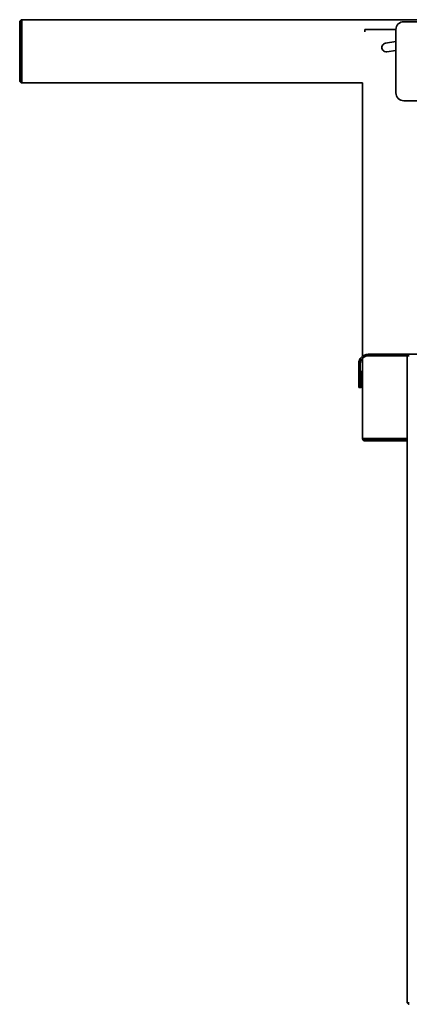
# Model space of a CAD drawing. Extents: x -11 to 97, y -18 to 91.
# Tile 1 of 9: x -11 to 1, y -15 to 17. Entities that reach past the tile are written whole.
import ezdxf

# ---------------------------------------------------------------- set-up
doc = ezdxf.new("R2010")
doc.units = 0
doc.header["$MEASUREMENT"] = 0

msp = doc.modelspace()

# ---------------------------------------------------------------- linework, layer by layer
at = {"color": 7, "lineweight": 35}
for p, q in [((-11.065228, 16.528731), (1.791172, 16.528731)), ((-11.065228, 16.528731), (-11.065228, 16.519677)), ((-11.065228, 16.519677), (-11.065228, 16.456931)), ((-11.137028, 14.60053), (-11.137028, 16.456931)), ((-11.101128, 14.60053), (-11.101128, 16.456931)), ((-11.065228, 16.456931), (-11.065228, 14.60053)), ((-0.243563, 16.214919), (0.737973, 16.214919)), ((-0.243563, 16.143119), (-0.243563, 16.214919)), ((0.737972, 14.216229), (0.737972, 16.216231)), ((0.987972, 16.46623), (1.955799, 16.46623)), ((0.414788, 15.788481), (0.737973, 15.835627)), ((0.737973, 15.557715), (0.454486, 15.51636)), ((-11.137004, 14.598732), (-11.101116, 14.599631)), ((-11.065228, 14.60053), (-11.065228, 14.528729)), ((-0.315363, 14.528729), (-11.065228, 14.528729)), ((-0.315363, 5.892584), (-0.315363, 14.528729)), ((1.955799, 13.96623), (0.987972, 13.96623)), ((1.951791, 5.951531), (-0.137501, 5.951531)), ((-0.435301, 5.65373), (-0.435301, 5.153732)), ((-0.387501, 5.65373), (-0.387501, 5.153732)), ((-0.315363, 3.286719), (-0.315363, 5.829415)), ((1.113373, 5.903731), (-0.137501, 5.903731)), ((1.089499, 5.903731), (1.161399, 5.903731)), ((1.089499, 5.903731), (1.089499, 5.83183)), ((1.089499, 5.83183), (1.089499, 5.903731)), ((1.089499, 5.83183), (1.089499, -14.524369)), ((-0.383564, 4.9535), (-0.383564, 5.403731)), ((-0.383564, 5.403731), (-0.335764, 5.403731)), ((-0.335764, 4.9535), (-0.335764, 5.403731)), ((-0.435301, 5.153732), (-0.435301, 4.90373)), ((-0.387501, 4.90373), (-0.387501, 5.153732)), ((-0.387501, 4.90373), (-0.435301, 4.90373)), ((-0.315363, 3.286719), (-0.30631, 3.286719)), ((-0.30631, 3.286719), (-0.243563, 3.286719)), ((-0.243563, 3.286719), (1.08951, 3.286719)), ((1.08951, 3.250819), (-0.243563, 3.250819)), ((1.08951, 3.214919), (-0.243563, 3.214919)), ((1.089505, -14.524732), (1.089499, -14.524369)), ((1.161399, -14.553298), (1.160404, -14.553288))]:
    msp.add_line(p, q, dxfattribs=at)
for centre, radius, start, end in [((-11.065228, 16.456931), 0.0718, 90.000003, 180.000005), ((-11.065228, 16.456931), 0.0359, 90.000003, 180.000005), ((0.987972, 16.216231), 0.25, 90.000003, 179.999995), ((0.434638, 15.65242), 0.1375, 98.300001, 278.300002), ((-11.065228, 14.60053), 0.0718, 180.000005, 181.436534), ((-11.065228, 14.60053), 0.0718, 181.436534, 269.999997), ((-11.065228, 14.60053), 0.0359, 180.000005, 181.436534), ((-11.065228, 14.60053), 0.0359, 181.436534, 269.999997), ((0.987972, 14.216229), 0.25, 180.000005, 269.999997), ((-0.137501, 5.65373), 0.2978, 90.000003, 179.999995), ((-0.137501, 5.65373), 0.25, 90.000003, 179.999995), ((-0.385532, 4.9535), 0.001969, 180.000005, 360), ((-0.385532, 4.9535), 0.049769, 267.733283, 360), ((-0.243563, 3.286719), 0.0718, 180.000005, 269.999997), ((-0.243563, 3.286719), 0.0359, 180.000005, 269.999997), ((1.161399, -14.524369), 0.0719, 180.000005, 269.999997), ((1.161161, -14.381677), 0.17162, 262.24151, 270.079235), ((1.161399, -14.524369), 0.036, 229.447341, 269.999997)]:
    msp.add_arc(centre, radius, start, end, dxfattribs=at)
msp.add_ellipse((1.161399, -14.524369), major_axis=(0.0719, 0), ratio=0.40235, start_param=3.141592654, end_param=4.712388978, dxfattribs=at)

doc.saveas('drawing.dxf')
